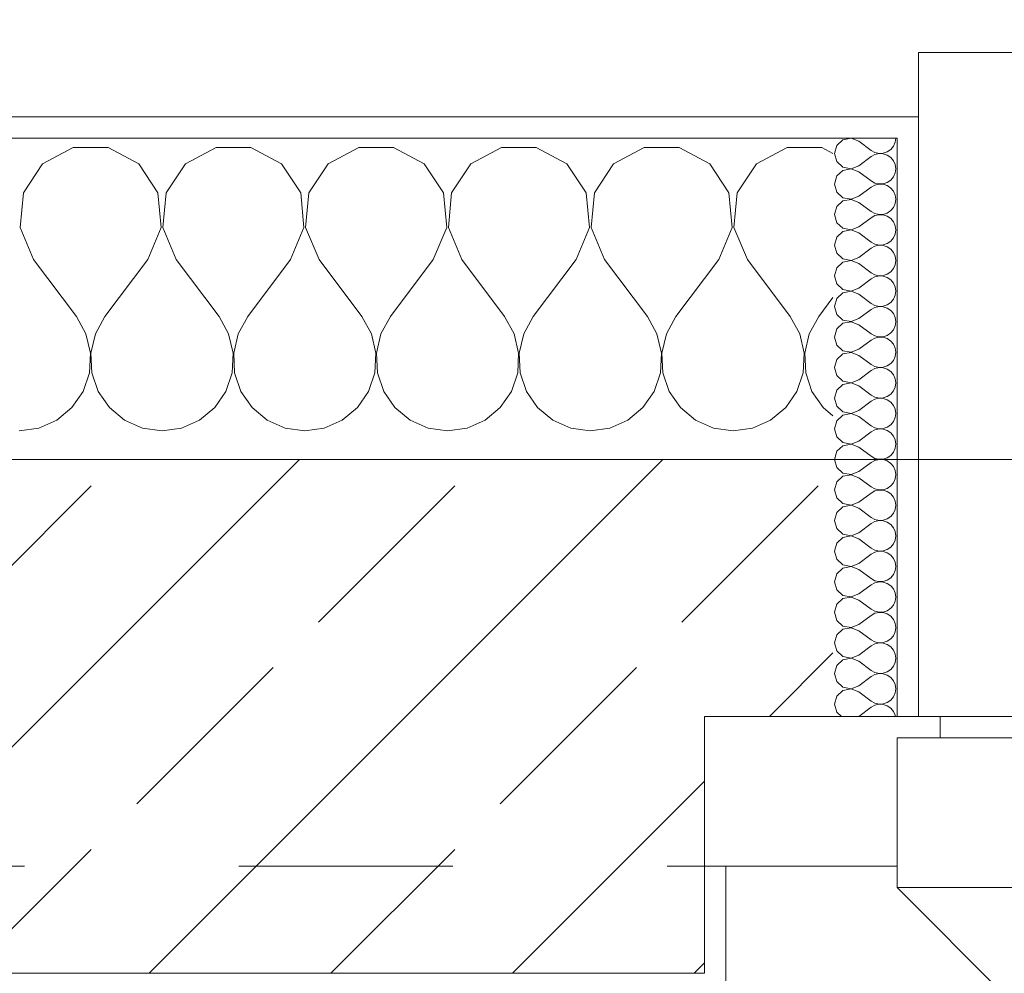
# Model space of a CAD drawing. Header units: metres. Extents: x -4 to 99, y -11 to 17.
# Tile 107 of 256: x 4.4 to 4.86, y 13.455 to 13.9. Entities that reach past the tile are written whole.
import ezdxf

# ---------------------------------------------------------------- set-up
doc = ezdxf.new("R2010")
doc.units = ezdxf.units.M
doc.header["$MEASUREMENT"] = 0
doc.linetypes.add('Strichlinie eng', pattern=[0.115, 0.075, -0.04])
doc.linetypes.add('Untersicht', pattern=[0.1, 0.075, -0.025])
for name, color, linetype in [('152 - Bemaßung_ Beschriftung.Ausbau', 7, 'Continuous'), ('603 - Struktur.Bodenplatte_ Decke Roh', 7, 'Continuous'), ('604 - Struktur.Wand Aussen', 7, 'Continuous'), ('Neubau_653 - Abdeckung.TB Verkofferung', 7, 'Continuous')]:
    doc.layers.add(name, color=color, linetype=linetype)
doc.styles.add('ERSTELLTER_STIL_2', font='txt')
doc.dimstyles.new('ERSTELLTER_STIL__2', dxfattribs={"dimtxt": 0.1, "dimasz": 0.0532, "dimexe": 0.18, "dimexo": 0.0625, "dimgap": 0, "dimtad": 1, "dimtih": 1, "dimtoh": 1, "dimzin": 0, "dimdsep": 46, "dimtxsty": 'ERSTELLTER_STIL_2', "dimblk": 'ARROWHEAD_2', "dimblk1": 'ARROWHEAD_2', "dimblk2": 'ARROWHEAD_2', "dimcen": 0.09, "dimse1": 1, "dimse2": 1, "dimclrd": 7, "dimclre": 7, "dimclrt": 7, "dimazin": 0, "dimtfac": 1, "dimtdec": 4, "dimtmove": 0, "dimatfit": 3, "dimfxl": 1, "dimtolj": 1, "dimtzin": 0, "dimarcsym": 0})
pattern_1 = [(0, (0, 0), (0, 0.08660254), [0, -0.05]), (0, (0.025, 0.0433), (0, 0.08660254), [0, -0.05])]

# ---------------------------------------------------------------- blocks, each defined once
blk = doc.blocks.new('*X29')
at = {"layer": '604 - Struktur.Wand Aussen', "color": 7, "linetype": 'Continuous', "lineweight": 5}
for p, q in [((4.42521, 13.84066), (4.4109, 13.83299)), ((4.44145, 13.84066), (4.42521, 13.84066)), ((4.45576, 13.83299), (4.44145, 13.84066)), ((4.49188, 13.84066), (4.47757, 13.83299)), ((4.50812, 13.84066), (4.49188, 13.84066)), ((4.52243, 13.83299), (4.50812, 13.84066)), ((4.55855, 13.84066), (4.54424, 13.83299)), ((4.57479, 13.84066), (4.55855, 13.84066)), ((4.5891, 13.83299), (4.57479, 13.84066)), ((4.62521, 13.84066), (4.6109, 13.83299)), ((4.64145, 13.84066), (4.62521, 13.84066)), ((4.65576, 13.83299), (4.64145, 13.84066)), ((4.69188, 13.84066), (4.67757, 13.83299)), ((4.70812, 13.84066), (4.69188, 13.84066)), ((4.72243, 13.83299), (4.70812, 13.84066)), ((4.75855, 13.84066), (4.74424, 13.83299)), ((4.77479, 13.84066), (4.75855, 13.84066)), ((4.78, 13.83787), (4.77479, 13.84066)), ((4.4109, 13.83299), (4.40192, 13.81947)), ((4.46475, 13.81947), (4.45576, 13.83299)), ((4.47757, 13.83299), (4.46858, 13.81947)), ((4.53142, 13.81947), (4.52243, 13.83299)), ((4.54424, 13.83299), (4.53525, 13.81947)), ((4.59808, 13.81947), (4.5891, 13.83299)), ((4.6109, 13.83299), (4.60192, 13.81947)), ((4.66475, 13.81947), (4.65576, 13.83299)), ((4.67757, 13.83299), (4.66858, 13.81947)), ((4.73142, 13.81947), (4.72243, 13.83299)), ((4.74424, 13.83299), (4.73525, 13.81947)), ((4.40192, 13.81947), (4.40038, 13.8033)), ((4.46629, 13.8033), (4.46475, 13.81947)), ((4.46858, 13.81947), (4.46705, 13.8033)), ((4.53295, 13.8033), (4.53142, 13.81947)), ((4.53525, 13.81947), (4.53371, 13.8033)), ((4.59962, 13.8033), (4.59808, 13.81947)), ((4.60192, 13.81947), (4.60038, 13.8033)), ((4.66629, 13.8033), (4.66475, 13.81947)), ((4.66858, 13.81947), (4.66705, 13.8033)), ((4.73295, 13.8033), (4.73142, 13.81947)), ((4.73525, 13.81947), (4.73371, 13.8033)), ((4.40038, 13.8033), (4.40667, 13.78833)), ((4.46, 13.78833), (4.46629, 13.8033)), ((4.46705, 13.8033), (4.47333, 13.78833)), ((4.52667, 13.78833), (4.53295, 13.8033)), ((4.53371, 13.8033), (4.54, 13.78833)), ((4.59333, 13.78833), (4.59962, 13.8033)), ((4.60038, 13.8033), (4.60667, 13.78833)), ((4.66, 13.78833), (4.66629, 13.8033)), ((4.66705, 13.8033), (4.67333, 13.78833)), ((4.72667, 13.78833), (4.73295, 13.8033)), ((4.73371, 13.8033), (4.74, 13.78833)), ((4.40667, 13.78833), (4.42667, 13.76167)), ((4.46, 13.78833), (4.44, 13.76167)), ((4.47333, 13.78833), (4.49333, 13.76167)), ((4.52667, 13.78833), (4.50667, 13.76167)), ((4.54, 13.78833), (4.56, 13.76167)), ((4.59333, 13.78833), (4.57333, 13.76167)), ((4.60667, 13.78833), (4.62667, 13.76167)), ((4.66, 13.78833), (4.64, 13.76167)), ((4.67333, 13.78833), (4.69333, 13.76167)), ((4.72667, 13.78833), (4.70667, 13.76167)), ((4.74, 13.78833), (4.76, 13.76167)), ((4.78, 13.77056), (4.77333, 13.76167)), ((4.43112, 13.75362), (4.42667, 13.76167)), ((4.44, 13.76167), (4.43555, 13.75362)), ((4.49778, 13.75362), (4.49333, 13.76167)), ((4.50667, 13.76167), (4.50222, 13.75362)), ((4.56445, 13.75362), (4.56, 13.76167)), ((4.57333, 13.76167), (4.56888, 13.75362)), ((4.63112, 13.75362), (4.62667, 13.76167)), ((4.64, 13.76167), (4.63555, 13.75362)), ((4.69778, 13.75362), (4.69333, 13.76167)), ((4.70667, 13.76167), (4.70222, 13.75362)), ((4.76445, 13.75362), (4.76, 13.76167)), ((4.77333, 13.76167), (4.76888, 13.75362)), ((4.4332, 13.74466), (4.43112, 13.75362)), ((4.43555, 13.75362), (4.43347, 13.74466)), ((4.49987, 13.74466), (4.49778, 13.75362)), ((4.50222, 13.75362), (4.50013, 13.74466)), ((4.56653, 13.74466), (4.56445, 13.75362)), ((4.56888, 13.75362), (4.5668, 13.74466)), ((4.6332, 13.74466), (4.63112, 13.75362)), ((4.63555, 13.75362), (4.63347, 13.74466)), ((4.69987, 13.74466), (4.69778, 13.75362)), ((4.70222, 13.75362), (4.70013, 13.74466)), ((4.76653, 13.74466), (4.76445, 13.75362)), ((4.76888, 13.75362), (4.7668, 13.74466)), ((4.43275, 13.73547), (4.4332, 13.74466)), ((4.43347, 13.74466), (4.43391, 13.73547)), ((4.49942, 13.73547), (4.49987, 13.74466)), ((4.50013, 13.74466), (4.50058, 13.73547)), ((4.56609, 13.73547), (4.56653, 13.74466)), ((4.5668, 13.74466), (4.56725, 13.73547)), ((4.63275, 13.73547), (4.6332, 13.74466)), ((4.63347, 13.74466), (4.63391, 13.73547)), ((4.69942, 13.73547), (4.69987, 13.74466)), ((4.70013, 13.74466), (4.70058, 13.73547)), ((4.76609, 13.73547), (4.76653, 13.74466)), ((4.7668, 13.74466), (4.76725, 13.73547)), ((4.42981, 13.72676), (4.43275, 13.73547)), ((4.43391, 13.73547), (4.43685, 13.72676)), ((4.49648, 13.72676), (4.49942, 13.73547)), ((4.50058, 13.73547), (4.50352, 13.72676)), ((4.56315, 13.72676), (4.56609, 13.73547)), ((4.56725, 13.73547), (4.57019, 13.72676)), ((4.62981, 13.72676), (4.63275, 13.73547)), ((4.63391, 13.73547), (4.63685, 13.72676)), ((4.69648, 13.72676), (4.69942, 13.73547)), ((4.70058, 13.73547), (4.70352, 13.72676)), ((4.76315, 13.72676), (4.76609, 13.73547)), ((4.76725, 13.73547), (4.77019, 13.72676)), ((4.42461, 13.71918), (4.42981, 13.72676)), ((4.43685, 13.72676), (4.44206, 13.71918)), ((4.49127, 13.71918), (4.49648, 13.72676)), ((4.50352, 13.72676), (4.50873, 13.71918)), ((4.55794, 13.71918), (4.56315, 13.72676)), ((4.57019, 13.72676), (4.57539, 13.71918)), ((4.62461, 13.71918), (4.62981, 13.72676)), ((4.63685, 13.72676), (4.64206, 13.71918)), ((4.69127, 13.71918), (4.69648, 13.72676)), ((4.70352, 13.72676), (4.70873, 13.71918)), ((4.75794, 13.71918), (4.76315, 13.72676)), ((4.77019, 13.72676), (4.77539, 13.71918)), ((4.41752, 13.71331), (4.42461, 13.71918)), ((4.44206, 13.71918), (4.44914, 13.71331)), ((4.48419, 13.71331), (4.49127, 13.71918)), ((4.50873, 13.71918), (4.51581, 13.71331)), ((4.55086, 13.71331), (4.55794, 13.71918)), ((4.57539, 13.71918), (4.58248, 13.71331)), ((4.61752, 13.71331), (4.62461, 13.71918)), ((4.64206, 13.71918), (4.64914, 13.71331)), ((4.68419, 13.71331), (4.69127, 13.71918)), ((4.70873, 13.71918), (4.71581, 13.71331)), ((4.75086, 13.71331), (4.75794, 13.71918)), ((4.77539, 13.71918), (4.78, 13.71536)), ((4.40911, 13.7096), (4.41752, 13.71331)), ((4.44914, 13.71331), (4.45756, 13.7096)), ((4.47578, 13.7096), (4.48419, 13.71331)), ((4.51581, 13.71331), (4.52422, 13.7096)), ((4.54244, 13.7096), (4.55086, 13.71331)), ((4.58248, 13.71331), (4.59089, 13.7096)), ((4.60911, 13.7096), (4.61752, 13.71331)), ((4.64914, 13.71331), (4.65756, 13.7096)), ((4.67578, 13.7096), (4.68419, 13.71331)), ((4.71581, 13.71331), (4.72422, 13.7096)), ((4.74244, 13.7096), (4.75086, 13.71331)), ((4.4, 13.70833), (4.40911, 13.7096)), ((4.45756, 13.7096), (4.46667, 13.70833)), ((4.46667, 13.70833), (4.47578, 13.7096)), ((4.52422, 13.7096), (4.53333, 13.70833)), ((4.53333, 13.70833), (4.54244, 13.7096)), ((4.59089, 13.7096), (4.6, 13.70833)), ((4.6, 13.70833), (4.60911, 13.7096)), ((4.65756, 13.7096), (4.66667, 13.70833)), ((4.66667, 13.70833), (4.67578, 13.7096)), ((4.72422, 13.7096), (4.73333, 13.70833)), ((4.73333, 13.70833), (4.74244, 13.7096))]:
    blk.add_line(p, q, dxfattribs=at)
blk = doc.blocks.new('*X50')
at = {"layer": '604 - Struktur.Wand Aussen', "color": 7, "linetype": 'Continuous', "lineweight": 5}
for p, q in [((4.7885, 13.84497), (4.78466, 13.84425)), ((4.79214, 13.84357), (4.7885, 13.84497)), ((4.80901, 13.84305), (4.80929, 13.845)), ((4.78178, 13.84161), (4.78071, 13.83786)), ((4.78466, 13.84425), (4.78178, 13.84161)), ((4.79214, 13.84357), (4.79786, 13.83929)), ((4.80696, 13.83973), (4.80822, 13.84124)), ((4.80822, 13.84124), (4.80901, 13.84305)), ((4.78071, 13.83786), (4.78178, 13.8341)), ((4.79214, 13.83214), (4.79786, 13.83643)), ((4.79786, 13.83929), (4.79958, 13.83833)), ((4.79958, 13.83738), (4.79786, 13.83643)), ((4.79958, 13.83833), (4.8015, 13.83789)), ((4.8015, 13.83783), (4.79958, 13.83738)), ((4.8015, 13.83789), (4.80347, 13.83798)), ((4.80347, 13.83773), (4.8015, 13.83783)), ((4.80347, 13.83798), (4.80534, 13.83861)), ((4.80534, 13.8371), (4.80347, 13.83773)), ((4.80534, 13.83861), (4.80696, 13.83973)), ((4.80696, 13.83599), (4.80534, 13.8371)), ((4.80822, 13.83447), (4.80696, 13.83599)), ((4.78178, 13.8341), (4.78466, 13.83147)), ((4.78466, 13.83147), (4.7885, 13.83074)), ((4.7885, 13.83074), (4.79214, 13.83214)), ((4.80901, 13.83267), (4.80822, 13.83447)), ((4.80929, 13.83071), (4.80901, 13.83267)), ((4.78178, 13.82733), (4.78071, 13.82357)), ((4.78466, 13.82996), (4.78178, 13.82733)), ((4.7885, 13.83069), (4.78466, 13.82996)), ((4.79214, 13.82929), (4.7885, 13.83069)), ((4.79214, 13.82929), (4.79786, 13.825)), ((4.80696, 13.82544), (4.80822, 13.82696)), ((4.80822, 13.82696), (4.80901, 13.82876)), ((4.80901, 13.82876), (4.80929, 13.83071)), ((4.78071, 13.82357), (4.78178, 13.81982)), ((4.79214, 13.81786), (4.79786, 13.82214)), ((4.79786, 13.825), (4.79958, 13.82405)), ((4.79958, 13.8231), (4.79786, 13.82214)), ((4.79958, 13.82405), (4.8015, 13.8236)), ((4.8015, 13.82354), (4.79958, 13.8231)), ((4.8015, 13.8236), (4.80347, 13.8237)), ((4.80347, 13.82345), (4.8015, 13.82354)), ((4.80347, 13.8237), (4.80534, 13.82433)), ((4.80534, 13.82282), (4.80347, 13.82345)), ((4.80534, 13.82433), (4.80696, 13.82544)), ((4.80696, 13.8217), (4.80534, 13.82282)), ((4.78178, 13.81982), (4.78466, 13.81718)), ((4.7885, 13.81646), (4.79214, 13.81786)), ((4.80822, 13.82018), (4.80696, 13.8217)), ((4.80901, 13.81838), (4.80822, 13.82018)), ((4.80929, 13.81643), (4.80901, 13.81838)), ((4.78178, 13.81304), (4.78071, 13.80929)), ((4.78466, 13.81567), (4.78178, 13.81304)), ((4.78466, 13.81718), (4.7885, 13.81646)), ((4.7885, 13.8164), (4.78466, 13.81567)), ((4.79214, 13.815), (4.7885, 13.8164)), ((4.79214, 13.815), (4.79786, 13.81071)), ((4.80696, 13.81116), (4.80822, 13.81267)), ((4.80822, 13.81267), (4.80901, 13.81448)), ((4.80901, 13.81448), (4.80929, 13.81643)), ((4.78071, 13.80929), (4.78178, 13.80553)), ((4.79786, 13.81071), (4.79958, 13.80976)), ((4.79958, 13.80881), (4.79786, 13.80786)), ((4.79958, 13.80976), (4.8015, 13.80931)), ((4.8015, 13.80926), (4.79958, 13.80881)), ((4.8015, 13.80931), (4.80347, 13.80941)), ((4.80347, 13.80916), (4.8015, 13.80926)), ((4.80347, 13.80941), (4.80534, 13.81004)), ((4.80534, 13.80853), (4.80347, 13.80916)), ((4.80534, 13.81004), (4.80696, 13.81116)), ((4.80696, 13.80742), (4.80534, 13.80853)), ((4.78178, 13.80553), (4.78466, 13.8029)), ((4.7885, 13.80217), (4.79214, 13.80357)), ((4.79214, 13.80357), (4.79786, 13.80786)), ((4.80822, 13.8059), (4.80696, 13.80742)), ((4.80901, 13.80409), (4.80822, 13.8059)), ((4.80929, 13.80214), (4.80901, 13.80409)), ((4.78466, 13.80139), (4.78178, 13.79876)), ((4.78466, 13.8029), (4.7885, 13.80217)), ((4.7885, 13.80211), (4.78466, 13.80139)), ((4.79214, 13.80071), (4.7885, 13.80211)), ((4.79214, 13.80071), (4.79786, 13.79643)), ((4.80822, 13.79839), (4.80901, 13.80019)), ((4.80901, 13.80019), (4.80929, 13.80214)), ((4.78178, 13.79876), (4.78071, 13.795)), ((4.78071, 13.795), (4.78178, 13.79124)), ((4.79786, 13.79643), (4.79958, 13.79547)), ((4.79958, 13.79453), (4.79786, 13.79357)), ((4.79958, 13.79547), (4.8015, 13.79503)), ((4.8015, 13.79497), (4.79958, 13.79453)), ((4.8015, 13.79503), (4.80347, 13.79512)), ((4.80347, 13.79488), (4.8015, 13.79497)), ((4.80347, 13.79512), (4.80534, 13.79575)), ((4.80534, 13.79425), (4.80347, 13.79488)), ((4.80534, 13.79575), (4.80696, 13.79687)), ((4.80696, 13.79687), (4.80822, 13.79839)), ((4.78178, 13.79124), (4.78466, 13.78861)), ((4.79214, 13.78929), (4.79786, 13.79357)), ((4.80696, 13.79313), (4.80534, 13.79425)), ((4.80822, 13.79161), (4.80696, 13.79313)), ((4.80901, 13.78981), (4.80822, 13.79161)), ((4.80929, 13.78786), (4.80901, 13.78981)), ((4.78466, 13.7871), (4.78178, 13.78447)), ((4.78466, 13.78861), (4.7885, 13.78789)), ((4.7885, 13.78783), (4.78466, 13.7871)), ((4.7885, 13.78789), (4.79214, 13.78929)), ((4.79214, 13.78643), (4.7885, 13.78783)), ((4.79214, 13.78643), (4.79786, 13.78214)), ((4.80822, 13.7841), (4.80901, 13.78591)), ((4.80901, 13.78591), (4.80929, 13.78786)), ((4.78178, 13.78447), (4.78071, 13.78071)), ((4.78071, 13.78071), (4.78178, 13.77696)), ((4.79786, 13.78214), (4.79958, 13.78119)), ((4.79958, 13.78119), (4.8015, 13.78074)), ((4.8015, 13.78069), (4.79958, 13.78024)), ((4.8015, 13.78074), (4.80347, 13.78084)), ((4.80347, 13.78059), (4.8015, 13.78069)), ((4.80347, 13.78084), (4.80534, 13.78147)), ((4.80534, 13.77996), (4.80347, 13.78059)), ((4.80534, 13.78147), (4.80696, 13.78258)), ((4.80696, 13.78258), (4.80822, 13.7841)), ((4.78178, 13.77696), (4.78466, 13.77433)), ((4.79214, 13.775), (4.79786, 13.77929)), ((4.79958, 13.78024), (4.79786, 13.77929)), ((4.80696, 13.77884), (4.80534, 13.77996)), ((4.80822, 13.77733), (4.80696, 13.77884)), ((4.80901, 13.77552), (4.80822, 13.77733)), ((4.78466, 13.77282), (4.78178, 13.77018)), ((4.78466, 13.77433), (4.7885, 13.7736)), ((4.7885, 13.77354), (4.78466, 13.77282)), ((4.7885, 13.7736), (4.79214, 13.775)), ((4.79214, 13.77214), (4.7885, 13.77354)), ((4.79214, 13.77214), (4.79786, 13.76786)), ((4.80822, 13.76982), (4.80901, 13.77162)), ((4.80929, 13.77357), (4.80901, 13.77552)), ((4.80901, 13.77162), (4.80929, 13.77357)), ((4.78178, 13.77018), (4.78071, 13.76643)), ((4.79786, 13.76786), (4.79958, 13.7669)), ((4.79958, 13.7669), (4.8015, 13.76646)), ((4.80347, 13.76655), (4.80534, 13.76718)), ((4.80534, 13.76718), (4.80696, 13.7683)), ((4.80696, 13.7683), (4.80822, 13.76982)), ((4.78071, 13.76643), (4.78178, 13.76267)), ((4.78178, 13.76267), (4.78466, 13.76004)), ((4.79214, 13.76071), (4.79786, 13.765)), ((4.79958, 13.76595), (4.79786, 13.765)), ((4.8015, 13.7664), (4.79958, 13.76595)), ((4.8015, 13.76646), (4.80347, 13.76655)), ((4.80347, 13.7663), (4.8015, 13.7664)), ((4.80534, 13.76567), (4.80347, 13.7663)), ((4.80696, 13.76456), (4.80534, 13.76567)), ((4.80822, 13.76304), (4.80696, 13.76456)), ((4.80901, 13.76124), (4.80822, 13.76304)), ((4.78466, 13.75853), (4.78178, 13.7559)), ((4.78466, 13.76004), (4.7885, 13.75931)), ((4.7885, 13.75926), (4.78466, 13.75853)), ((4.7885, 13.75931), (4.79214, 13.76071)), ((4.79214, 13.75786), (4.7885, 13.75926)), ((4.79214, 13.75786), (4.79786, 13.75357)), ((4.80929, 13.75929), (4.80901, 13.76124)), ((4.80901, 13.75733), (4.80929, 13.75929)), ((4.78178, 13.7559), (4.78071, 13.75214)), ((4.79786, 13.75357), (4.79958, 13.75262)), ((4.80347, 13.75227), (4.80534, 13.7529)), ((4.80534, 13.7529), (4.80696, 13.75401)), ((4.80696, 13.75401), (4.80822, 13.75553)), ((4.80822, 13.75553), (4.80901, 13.75733)), ((4.78071, 13.75214), (4.78178, 13.74839)), ((4.78178, 13.74839), (4.78466, 13.74575)), ((4.79214, 13.74643), (4.79786, 13.75071)), ((4.79958, 13.75167), (4.79786, 13.75071)), ((4.79958, 13.75262), (4.8015, 13.75217)), ((4.8015, 13.75211), (4.79958, 13.75167)), ((4.8015, 13.75217), (4.80347, 13.75227)), ((4.80347, 13.75202), (4.8015, 13.75211)), ((4.80534, 13.75139), (4.80347, 13.75202)), ((4.80696, 13.75027), (4.80534, 13.75139)), ((4.80822, 13.74876), (4.80696, 13.75027)), ((4.80901, 13.74695), (4.80822, 13.74876)), ((4.78466, 13.74425), (4.78178, 13.74161)), ((4.78466, 13.74575), (4.7885, 13.74503)), ((4.7885, 13.74497), (4.78466, 13.74425)), ((4.7885, 13.74503), (4.79214, 13.74643)), ((4.79214, 13.74357), (4.7885, 13.74497)), ((4.80929, 13.745), (4.80901, 13.74695)), ((4.80901, 13.74305), (4.80929, 13.745)), ((4.78178, 13.74161), (4.78071, 13.73786)), ((4.79214, 13.74357), (4.79786, 13.73929)), ((4.79786, 13.73929), (4.79958, 13.73833)), ((4.80534, 13.73861), (4.80696, 13.73973)), ((4.80696, 13.73973), (4.80822, 13.74124)), ((4.80822, 13.74124), (4.80901, 13.74305)), ((4.78071, 13.73786), (4.78178, 13.7341)), ((4.79214, 13.73214), (4.79786, 13.73643)), ((4.79958, 13.73738), (4.79786, 13.73643)), ((4.79958, 13.73833), (4.8015, 13.73789)), ((4.8015, 13.73783), (4.79958, 13.73738)), ((4.8015, 13.73789), (4.80347, 13.73798)), ((4.80347, 13.73773), (4.8015, 13.73783)), ((4.80347, 13.73798), (4.80534, 13.73861)), ((4.80534, 13.7371), (4.80347, 13.73773)), ((4.80696, 13.73599), (4.80534, 13.7371)), ((4.80822, 13.73447), (4.80696, 13.73599)), ((4.78178, 13.7341), (4.78466, 13.73147)), ((4.78466, 13.72996), (4.78178, 13.72733)), ((4.78466, 13.73147), (4.7885, 13.73074)), ((4.7885, 13.73069), (4.78466, 13.72996)), ((4.7885, 13.73074), (4.79214, 13.73214)), ((4.79214, 13.72929), (4.7885, 13.73069)), ((4.80901, 13.73267), (4.80822, 13.73447)), ((4.80929, 13.73071), (4.80901, 13.73267)), ((4.80901, 13.72876), (4.80929, 13.73071)), ((4.78178, 13.72733), (4.78071, 13.72357)), ((4.79214, 13.72929), (4.79786, 13.725)), ((4.80534, 13.72433), (4.80696, 13.72544)), ((4.80696, 13.72544), (4.80822, 13.72696)), ((4.80822, 13.72696), (4.80901, 13.72876)), ((4.78071, 13.72357), (4.78178, 13.71982)), ((4.79214, 13.71786), (4.79786, 13.72214)), ((4.79786, 13.725), (4.79958, 13.72405)), ((4.79958, 13.7231), (4.79786, 13.72214)), ((4.79958, 13.72405), (4.8015, 13.7236)), ((4.8015, 13.72354), (4.79958, 13.7231)), ((4.8015, 13.7236), (4.80347, 13.7237)), ((4.80347, 13.72345), (4.8015, 13.72354)), ((4.80347, 13.7237), (4.80534, 13.72433)), ((4.80534, 13.72282), (4.80347, 13.72345)), ((4.80696, 13.7217), (4.80534, 13.72282)), ((4.80822, 13.72018), (4.80696, 13.7217)), ((4.78178, 13.71982), (4.78466, 13.71718)), ((4.78466, 13.71718), (4.7885, 13.71646)), ((4.7885, 13.7164), (4.78466, 13.71567)), ((4.7885, 13.71646), (4.79214, 13.71786)), ((4.79214, 13.715), (4.7885, 13.7164)), ((4.80901, 13.71838), (4.80822, 13.72018)), ((4.80929, 13.71643), (4.80901, 13.71838)), ((4.80901, 13.71448), (4.80929, 13.71643)), ((4.78178, 13.71304), (4.78071, 13.70929)), ((4.78466, 13.71567), (4.78178, 13.71304)), ((4.79214, 13.715), (4.79786, 13.71071)), ((4.80696, 13.71116), (4.80822, 13.71267)), ((4.80822, 13.71267), (4.80901, 13.71448)), ((4.78071, 13.70929), (4.78178, 13.70553)), ((4.79214, 13.70357), (4.79786, 13.70786)), ((4.79786, 13.71071), (4.79958, 13.70976)), ((4.79958, 13.70881), (4.79786, 13.70786)), ((4.79958, 13.70976), (4.8015, 13.70931)), ((4.8015, 13.70926), (4.79958, 13.70881)), ((4.8015, 13.70931), (4.80347, 13.70941)), ((4.80347, 13.70916), (4.8015, 13.70926)), ((4.80347, 13.70941), (4.80534, 13.71004)), ((4.80534, 13.70853), (4.80347, 13.70916)), ((4.80534, 13.71004), (4.80696, 13.71116)), ((4.80696, 13.70742), (4.80534, 13.70853)), ((4.80822, 13.7059), (4.80696, 13.70742)), ((4.78178, 13.70553), (4.78466, 13.7029)), ((4.78466, 13.7029), (4.7885, 13.70217)), ((4.7885, 13.70217), (4.79214, 13.70357)), ((4.80901, 13.70409), (4.80822, 13.7059)), ((4.80929, 13.70214), (4.80901, 13.70409)), ((4.78178, 13.69876), (4.78071, 13.695)), ((4.78466, 13.70139), (4.78178, 13.69876)), ((4.7885, 13.70211), (4.78466, 13.70139)), ((4.79214, 13.70071), (4.7885, 13.70211)), ((4.79214, 13.70071), (4.79786, 13.69643)), ((4.80696, 13.69687), (4.80822, 13.69839)), ((4.80822, 13.69839), (4.80901, 13.70019)), ((4.80901, 13.70019), (4.80929, 13.70214)), ((4.78071, 13.695), (4.78178, 13.69124)), ((4.79214, 13.68929), (4.79786, 13.69357)), ((4.79786, 13.69643), (4.79958, 13.69547)), ((4.79958, 13.69453), (4.79786, 13.69357)), ((4.79958, 13.69547), (4.8015, 13.69503)), ((4.8015, 13.69497), (4.79958, 13.69453)), ((4.8015, 13.69503), (4.80347, 13.69512)), ((4.80347, 13.69488), (4.8015, 13.69497)), ((4.80347, 13.69512), (4.80534, 13.69575)), ((4.80534, 13.69425), (4.80347, 13.69488)), ((4.80534, 13.69575), (4.80696, 13.69687)), ((4.80696, 13.69313), (4.80534, 13.69425)), ((4.80822, 13.69161), (4.80696, 13.69313)), ((4.78178, 13.69124), (4.78466, 13.68861)), ((4.78466, 13.68861), (4.7885, 13.68789)), ((4.7885, 13.68789), (4.79214, 13.68929)), ((4.80901, 13.68981), (4.80822, 13.69161)), ((4.80929, 13.68786), (4.80901, 13.68981)), ((4.78178, 13.68447), (4.78071, 13.68071)), ((4.78466, 13.6871), (4.78178, 13.68447)), ((4.7885, 13.68783), (4.78466, 13.6871)), ((4.79214, 13.68643), (4.7885, 13.68783)), ((4.79214, 13.68643), (4.79786, 13.68214)), ((4.80696, 13.68258), (4.80822, 13.6841)), ((4.80822, 13.6841), (4.80901, 13.68591)), ((4.80901, 13.68591), (4.80929, 13.68786)), ((4.78071, 13.68071), (4.78178, 13.67696)), ((4.79786, 13.68214), (4.79958, 13.68119)), ((4.79958, 13.68024), (4.79786, 13.67929)), ((4.79958, 13.68119), (4.8015, 13.68074)), ((4.8015, 13.68069), (4.79958, 13.68024)), ((4.8015, 13.68074), (4.80347, 13.68084)), ((4.80347, 13.68059), (4.8015, 13.68069)), ((4.80347, 13.68084), (4.80534, 13.68147)), ((4.80534, 13.67996), (4.80347, 13.68059)), ((4.80534, 13.68147), (4.80696, 13.68258)), ((4.80696, 13.67884), (4.80534, 13.67996)), ((4.78178, 13.67696), (4.78466, 13.67433)), ((4.7885, 13.6736), (4.79214, 13.675)), ((4.79214, 13.675), (4.79786, 13.67929)), ((4.80822, 13.67733), (4.80696, 13.67884)), ((4.80901, 13.67552), (4.80822, 13.67733)), ((4.80929, 13.67357), (4.80901, 13.67552)), ((4.78178, 13.67018), (4.78071, 13.66643)), ((4.78466, 13.67282), (4.78178, 13.67018)), ((4.78466, 13.67433), (4.7885, 13.6736)), ((4.7885, 13.67354), (4.78466, 13.67282)), ((4.79214, 13.67214), (4.7885, 13.67354)), ((4.79214, 13.67214), (4.79786, 13.66786)), ((4.80822, 13.66982), (4.80901, 13.67162)), ((4.80901, 13.67162), (4.80929, 13.67357)), ((4.78071, 13.66643), (4.78178, 13.66267)), ((4.79786, 13.66786), (4.79958, 13.6669)), ((4.79958, 13.66595), (4.79786, 13.665)), ((4.79958, 13.6669), (4.8015, 13.66646)), ((4.8015, 13.6664), (4.79958, 13.66595)), ((4.8015, 13.66646), (4.80347, 13.66655)), ((4.80347, 13.6663), (4.8015, 13.6664)), ((4.80347, 13.66655), (4.80534, 13.66718)), ((4.80534, 13.66567), (4.80347, 13.6663)), ((4.80534, 13.66718), (4.80696, 13.6683)), ((4.80696, 13.66456), (4.80534, 13.66567)), ((4.80696, 13.6683), (4.80822, 13.66982)), ((4.78178, 13.66267), (4.78466, 13.66004)), ((4.79214, 13.66071), (4.79786, 13.665)), ((4.80822, 13.66304), (4.80696, 13.66456)), ((4.80901, 13.66124), (4.80822, 13.66304)), ((4.80929, 13.65929), (4.80901, 13.66124)), ((4.78466, 13.65853), (4.78178, 13.6559)), ((4.78466, 13.66004), (4.7885, 13.65931)), ((4.7885, 13.65926), (4.78466, 13.65853)), ((4.7885, 13.65931), (4.79214, 13.66071)), ((4.79214, 13.65786), (4.7885, 13.65926)), ((4.79214, 13.65786), (4.79786, 13.65357)), ((4.80822, 13.65553), (4.80901, 13.65733)), ((4.80901, 13.65733), (4.80929, 13.65929)), ((4.78178, 13.6559), (4.78071, 13.65214)), ((4.78071, 13.65214), (4.78178, 13.64839)), ((4.79786, 13.65357), (4.79958, 13.65262)), ((4.79958, 13.65262), (4.8015, 13.65217)), ((4.8015, 13.65211), (4.79958, 13.65167)), ((4.8015, 13.65217), (4.80347, 13.65227)), ((4.80347, 13.65202), (4.8015, 13.65211)), ((4.80347, 13.65227), (4.80534, 13.6529)), ((4.80534, 13.65139), (4.80347, 13.65202)), ((4.80534, 13.6529), (4.80696, 13.65401)), ((4.80696, 13.65401), (4.80822, 13.65553)), ((4.78178, 13.64839), (4.78466, 13.64575)), ((4.79214, 13.64643), (4.79786, 13.65071)), ((4.79958, 13.65167), (4.79786, 13.65071)), ((4.80696, 13.65027), (4.80534, 13.65139)), ((4.80822, 13.64876), (4.80696, 13.65027)), ((4.80901, 13.64695), (4.80822, 13.64876)), ((4.78466, 13.64425), (4.78178, 13.64161)), ((4.78466, 13.64575), (4.7885, 13.64503)), ((4.7885, 13.64497), (4.78466, 13.64425)), ((4.7885, 13.64503), (4.79214, 13.64643)), ((4.79214, 13.64357), (4.7885, 13.64497)), ((4.79214, 13.64357), (4.79786, 13.63929)), ((4.80822, 13.64124), (4.80901, 13.64305)), ((4.80929, 13.645), (4.80901, 13.64695)), ((4.80901, 13.64305), (4.80929, 13.645)), ((4.78178, 13.64161), (4.78071, 13.63786)), ((4.79786, 13.63929), (4.79958, 13.63833)), ((4.79958, 13.63833), (4.8015, 13.63789)), ((4.8015, 13.63789), (4.80347, 13.63798)), ((4.80347, 13.63798), (4.80534, 13.63861)), ((4.80534, 13.63861), (4.80696, 13.63973)), ((4.80696, 13.63973), (4.80822, 13.64124)), ((4.78071, 13.63786), (4.78178, 13.6341)), ((4.78178, 13.6341), (4.78466, 13.63147)), ((4.79214, 13.63214), (4.79786, 13.63643)), ((4.79958, 13.63738), (4.79786, 13.63643)), ((4.8015, 13.63783), (4.79958, 13.63738)), ((4.80347, 13.63773), (4.8015, 13.63783)), ((4.80534, 13.6371), (4.80347, 13.63773)), ((4.80696, 13.63599), (4.80534, 13.6371)), ((4.80822, 13.63447), (4.80696, 13.63599)), ((4.80901, 13.63267), (4.80822, 13.63447)), ((4.78466, 13.62996), (4.78178, 13.62733)), ((4.78466, 13.63147), (4.7885, 13.63074)), ((4.7885, 13.63069), (4.78466, 13.62996)), ((4.7885, 13.63074), (4.79214, 13.63214)), ((4.79214, 13.62929), (4.7885, 13.63069)), ((4.79214, 13.62929), (4.79786, 13.625)), ((4.80822, 13.62696), (4.80901, 13.62876)), ((4.80929, 13.63071), (4.80901, 13.63267)), ((4.80901, 13.62876), (4.80929, 13.63071)), ((4.78178, 13.62733), (4.78071, 13.62357)), ((4.79786, 13.625), (4.79958, 13.62405)), ((4.80347, 13.6237), (4.80534, 13.62433)), ((4.80534, 13.62433), (4.80696, 13.62544)), ((4.80696, 13.62544), (4.80822, 13.62696)), ((4.78071, 13.62357), (4.78178, 13.61982)), ((4.78178, 13.61982), (4.78466, 13.61718)), ((4.79214, 13.61786), (4.79786, 13.62214)), ((4.79958, 13.6231), (4.79786, 13.62214)), ((4.79958, 13.62405), (4.8015, 13.6236)), ((4.8015, 13.62354), (4.79958, 13.6231)), ((4.8015, 13.6236), (4.80347, 13.6237)), ((4.80347, 13.62345), (4.8015, 13.62354)), ((4.80534, 13.62282), (4.80347, 13.62345)), ((4.80696, 13.6217), (4.80534, 13.62282)), ((4.80822, 13.62018), (4.80696, 13.6217)), ((4.80901, 13.61838), (4.80822, 13.62018)), ((4.78466, 13.61567), (4.78178, 13.61304)), ((4.78466, 13.61718), (4.7885, 13.61646)), ((4.7885, 13.6164), (4.78466, 13.61567)), ((4.7885, 13.61646), (4.79214, 13.61786)), ((4.79214, 13.615), (4.7885, 13.6164)), ((4.79214, 13.615), (4.79786, 13.61071)), ((4.80929, 13.61643), (4.80901, 13.61838)), ((4.80901, 13.61448), (4.80929, 13.61643)), ((4.78178, 13.61304), (4.78071, 13.60929)), ((4.79786, 13.61071), (4.79958, 13.60976)), ((4.80534, 13.61004), (4.80696, 13.61116)), ((4.80696, 13.61116), (4.80822, 13.61267)), ((4.80822, 13.61267), (4.80901, 13.61448)), ((4.78071, 13.60929), (4.78178, 13.60553)), ((4.79214, 13.60357), (4.79786, 13.60786)), ((4.79958, 13.60881), (4.79786, 13.60786)), ((4.79958, 13.60976), (4.8015, 13.60931)), ((4.8015, 13.60926), (4.79958, 13.60881)), ((4.8015, 13.60931), (4.80347, 13.60941)), ((4.80347, 13.60916), (4.8015, 13.60926)), ((4.80347, 13.60941), (4.80534, 13.61004)), ((4.80534, 13.60853), (4.80347, 13.60916)), ((4.80696, 13.60742), (4.80534, 13.60853)), ((4.80822, 13.6059), (4.80696, 13.60742)), ((4.80901, 13.60409), (4.80822, 13.6059)), ((4.78178, 13.60553), (4.78466, 13.6029)), ((4.78466, 13.60139), (4.78178, 13.59876)), ((4.78466, 13.6029), (4.7885, 13.60217)), ((4.7885, 13.60211), (4.78466, 13.60139)), ((4.7885, 13.60217), (4.79214, 13.60357)), ((4.79214, 13.60071), (4.7885, 13.60211)), ((4.80929, 13.60214), (4.80901, 13.60409)), ((4.80901, 13.60019), (4.80929, 13.60214)), ((4.78178, 13.59876), (4.78071, 13.595)), ((4.79214, 13.60071), (4.79786, 13.59643)), ((4.80534, 13.59575), (4.80696, 13.59687)), ((4.80696, 13.59687), (4.80822, 13.59839)), ((4.80822, 13.59839), (4.80901, 13.60019)), ((4.78071, 13.595), (4.78178, 13.59124)), ((4.79214, 13.58929), (4.79786, 13.59357)), ((4.79786, 13.59643), (4.79958, 13.59547)), ((4.79958, 13.59453), (4.79786, 13.59357)), ((4.79958, 13.59547), (4.8015, 13.59503)), ((4.8015, 13.59497), (4.79958, 13.59453)), ((4.8015, 13.59503), (4.80347, 13.59512)), ((4.80347, 13.59488), (4.8015, 13.59497)), ((4.80347, 13.59512), (4.80534, 13.59575)), ((4.80534, 13.59425), (4.80347, 13.59488)), ((4.80696, 13.59313), (4.80534, 13.59425)), ((4.80822, 13.59161), (4.80696, 13.59313)), ((4.78178, 13.59124), (4.78466, 13.58861)), ((4.78466, 13.58861), (4.7885, 13.58789)), ((4.7885, 13.58783), (4.78466, 13.5871)), ((4.7885, 13.58789), (4.79214, 13.58929)), ((4.79214, 13.58643), (4.7885, 13.58783)), ((4.80901, 13.58981), (4.80822, 13.59161)), ((4.80929, 13.58786), (4.80901, 13.58981)), ((4.80901, 13.58591), (4.80929, 13.58786)), ((4.78178, 13.58447), (4.78071, 13.58071)), ((4.78466, 13.5871), (4.78178, 13.58447)), ((4.79214, 13.58643), (4.79786, 13.58214)), ((4.80696, 13.58258), (4.80822, 13.5841)), ((4.80822, 13.5841), (4.80901, 13.58591)), ((4.78071, 13.58071), (4.78178, 13.57696)), ((4.79214, 13.575), (4.79786, 13.57929)), ((4.79786, 13.58214), (4.79958, 13.58119)), ((4.79958, 13.58024), (4.79786, 13.57929)), ((4.79958, 13.58119), (4.8015, 13.58074)), ((4.8015, 13.58069), (4.79958, 13.58024)), ((4.8015, 13.58074), (4.80347, 13.58084)), ((4.80347, 13.58059), (4.8015, 13.58069)), ((4.80347, 13.58084), (4.80534, 13.58147)), ((4.80534, 13.57996), (4.80347, 13.58059)), ((4.80534, 13.58147), (4.80696, 13.58258)), ((4.80696, 13.57884), (4.80534, 13.57996)), ((4.80822, 13.57733), (4.80696, 13.57884)), ((4.78178, 13.57696), (4.78392, 13.575)), ((4.80901, 13.57552), (4.80822, 13.57733)), ((4.80909, 13.575), (4.80901, 13.57552))]:
    blk.add_line(p, q, dxfattribs=at)
blk = doc.blocks.new('*D228')
at = {"layer": '152 - Bemaßung_ Beschriftung.Ausbau', "color": 7, "linetype": 'Continuous', "lineweight": 5}
for p, q in [((1.12, 14.8025), (1.12, 14.9075)), ((3.52, 14.8025), (3.52, 14.9075)), ((1.14021, 14.89), (1.09979, 14.82)), ((3.54021, 14.89), (3.49979, 14.82)), ((-0.015, 14.855), (1.12, 14.855)), ((1.12, 14.855), (3.52, 14.855)), ((3.52, 14.855), (4.72, 14.855))]:
    blk.add_line(p, q, dxfattribs=at)
at = {"layer": '152 - Bemaßung_ Beschriftung.Ausbau', "color": 7, "lineweight": 5, "char_height": 0.1, "attachment_point": 7, "style": 'ERSTELLTER_STIL_2'}
for s, insert in [('\\A1;{\\pql;\\fArial|b0|i0|c0|p38;2,40}', (2.18697, 14.875)), ('\\A1;{\\pql;\\fArial|b0|i0|c0|p38;2,01}', (2.18697, 14.735))]:
    blk.add_mtext(s, dxfattribs=dict(at, insert=insert))
blk = doc.blocks.new('ARROWHEAD_2')
at = {"color": 0, "linetype": 'Continuous', "lineweight": 0}
for p, q in [((-0.3781, -0.655), (0.3781, 0.655)), ((0, 0), (-1, 0))]:
    blk.add_line(p, q, dxfattribs=at)
blk = doc.blocks.new('*D229')
at = {"layer": '152 - Bemaßung_ Beschriftung.Ausbau', "color": 7, "linetype": 'Continuous', "lineweight": 5}
for p, q in [((3.54021, 14.89), (3.49979, 14.82)), ((4.74021, 14.89), (4.69979, 14.82)), ((3.52, 14.855), (4.72, 14.855))]:
    blk.add_line(p, q, dxfattribs=at)
at = {"layer": '152 - Bemaßung_ Beschriftung.Ausbau', "color": 7, "lineweight": 5, "insert": (3.98697, 14.875), "char_height": 0.1, "attachment_point": 7, "style": 'ERSTELLTER_STIL_2'}
blk.add_mtext('\\A1;{\\pql;\\fArial|b0|i0|c0|p38;1,20}', dxfattribs=at)
blk = doc.blocks.new('*D230')
at = {"layer": '152 - Bemaßung_ Beschriftung.Ausbau', "color": 7, "linetype": 'Continuous', "lineweight": 5}
for p, q in [((4.72, 14.8025), (4.72, 14.9075)), ((7.12, 14.8025), (7.12, 14.9075)), ((4.74021, 14.89), (4.69979, 14.82)), ((7.14021, 14.89), (7.09979, 14.82)), ((3.52, 14.855), (4.72, 14.855)), ((4.72, 14.855), (7.12, 14.855)), ((7.12, 14.855), (8.32, 14.855))]:
    blk.add_line(p, q, dxfattribs=at)
at = {"layer": '152 - Bemaßung_ Beschriftung.Ausbau', "color": 7, "lineweight": 5, "char_height": 0.1, "attachment_point": 7, "style": 'ERSTELLTER_STIL_2'}
for s, insert in [('\\A1;{\\pql;\\fArial|b0|i0|c0|p38;2,40}', (5.78697, 14.875)), ('\\A1;{\\pql;\\fArial|b0|i0|c0|p38;2,01}', (5.78697, 14.735))]:
    blk.add_mtext(s, dxfattribs=dict(at, insert=insert))
blk = doc.blocks.new('*D265')
at = {"layer": '152 - Bemaßung_ Beschriftung.Ausbau', "color": 7, "linetype": 'Continuous', "lineweight": 5}
for p, q in [((0.225, 15.3025), (0.225, 15.4075)), ((0.24521, 15.39), (0.20479, 15.32)), ((7.68023, 15.39), (7.63982, 15.32)), ((-0.015, 15.355), (0.225, 15.355)), ((0.225, 15.355), (7.66002, 15.355))]:
    blk.add_line(p, q, dxfattribs=at)
at = {"layer": '152 - Bemaßung_ Beschriftung.Ausbau', "color": 7, "lineweight": 5, "char_height": 0.1, "attachment_point": 7, "style": 'ERSTELLTER_STIL_2'}
for s, insert in [('\\A1;{\\pql;\\fArial|b0|i0|c0|p38;7,43\\fArial|b0|i0|c0|p38;\\A1{\\H.66x;\\S5^  ;}}', (3.70856, 15.35559)), ('\\A1;{\\pql;\\fArial|b0|i0|c0|p38;14}', (7.48802, 15.375))]:
    blk.add_mtext(s, dxfattribs=dict(at, insert=insert))
blk = doc.blocks.new('*D266')
at = {"layer": '152 - Bemaßung_ Beschriftung.Ausbau', "color": 7, "linetype": 'Continuous', "lineweight": 5}
for p, q in [((7.66002, 15.3025), (7.66002, 15.4075)), ((7.68023, 15.39), (7.63982, 15.32)), ((7.82023, 15.39), (7.77982, 15.32)), ((0.225, 15.355), (7.66002, 15.355)), ((7.66002, 15.355), (7.80002, 15.355))]:
    blk.add_line(p, q, dxfattribs=at)
blk = doc.blocks.new('*D302')
at = {"layer": '152 - Bemaßung_ Beschriftung.Ausbau', "color": 7, "linetype": 'Continuous', "lineweight": 5}
for p, q in [((4.27999, 15.8025), (4.27999, 15.9075)), ((7.57999, 15.8025), (7.57999, 15.9075)), ((4.3002, 15.89), (4.25978, 15.82)), ((7.6002, 15.89), (7.55978, 15.82)), ((3.97999, 15.855), (4.27999, 15.855)), ((4.27999, 15.855), (7.57999, 15.855)), ((7.57999, 15.855), (7.87999, 15.855))]:
    blk.add_line(p, q, dxfattribs=at)
at = {"layer": '152 - Bemaßung_ Beschriftung.Ausbau', "color": 7, "lineweight": 5, "insert": (5.79696, 15.875), "char_height": 0.1, "attachment_point": 7, "style": 'ERSTELLTER_STIL_2'}
blk.add_mtext('\\A1;{\\pql;\\fArial|b0|i0|c0|p38;3,30}', dxfattribs=at)

msp = doc.modelspace()

# ---------------------------------------------------------------- hatches: boundary and pattern name
at = {"layer": '604 - Struktur.Wand Aussen', "linetype": 'Continuous', "lineweight": 0, "true_color": 0x000000}
h = msp.add_hatch(dxfattribs=at)
h.set_pattern_fill('Verputz_0001', color=18, style=0, pattern_type=2)
h.set_pattern_definition(pattern_1)
h.paths.add_polyline_path([(3.43, 13.855), (3.43, 13.845), (4.81, 13.845), (4.81, 13.855)])
h = msp.add_hatch(dxfattribs=at)
h.set_pattern_fill('Verputz_0001', color=18, style=0, pattern_type=2)
h.set_pattern_definition(pattern_1)
h.paths.add_polyline_path([(4.81, 13.855), (4.81, 13.575), (4.82, 13.575), (4.82, 13.855)])
h = msp.add_hatch(dxfattribs=at)
h.set_pattern_fill('Beton__Stahlbeton_0001', color=18, style=0, pattern_type=2)
h.set_pattern_definition([(45, (0, 0), (-0.0848528, 0.0848528), []), (45, (-0.04243, 0.04243), (-0.0848528, 0.0848528), [0.09, -0.03])])
h.paths.add_polyline_path([(3.46, 13.695), (3.46, 13.575), (3.52, 13.575), (3.52, 13.505), (3.52, 13.455), (4.72, 13.455), (4.72, 13.505), (4.72, 13.575), (4.78, 13.575), (4.78, 13.695)])
h = msp.add_hatch(dxfattribs=at)
h.set_pattern_fill('Gips_0001', color=18, style=0, pattern_type=2)
h.set_pattern_definition([(45, (0, 0), (-0.01767767, 0.01767767), [0, -0.025])])
h.paths.add_polyline_path([(4.72, 13.445), (4.73, 13.445), (4.73, 13.505), (4.72, 13.505)])

# ---------------------------------------------------------------- linework, layer by layer
at = {"layer": '603 - Struktur.Bodenplatte_ Decke Roh', "color": 7, "linetype": 'Continuous', "lineweight": 18, "flags": 128}
msp.add_lwpolyline([(47.47999, 13.695), (14.77999, 13.695), (14.77999, 12.99998), (14.84, 12.99998), (14.84, 8.58498), (13.03, 8.58498), (13.03, 8.72498), (11.41, 8.72498), (11.41, 12.99998), (11.47999, 12.99998), (11.47999, 13.695), (-0.015, 13.695), (-0.015, 0.005)], dxfattribs=at)
at = {"layer": '604 - Struktur.Wand Aussen', "color": 7, "linetype": 'Continuous', "lineweight": 9}
for p, q in [((7.02, 13.885), (4.82, 13.885)), ((4.82, 13.885), (4.82, 13.855)), ((4.81, 13.495), (5.22719, 13.07781))]:
    msp.add_line(p, q, dxfattribs=at)
at = {"layer": '604 - Struktur.Wand Aussen', "color": 7, "linetype": 'Continuous', "lineweight": 5}
for p, q in [((4.81, 13.855), (4.82, 13.855)), ((4.82, 13.855), (4.82, 13.845)), ((4.82, 13.855), (4.82, 13.845)), ((4.78, 13.845), (3.46, 13.845)), ((4.78, 13.845), (4.81, 13.845)), ((4.81, 13.575), (4.81, 13.845)), ((4.81, 13.845), (4.81, 13.575)), ((4.82, 13.845), (4.82, 13.705)), ((4.82, 13.845), (4.82, 13.705)), ((4.82, 13.705), (4.82, 13.695)), ((4.82, 13.705), (4.82, 13.695)), ((4.82, 13.695), (4.82, 13.575)), ((4.82, 13.695), (4.82, 13.575)), ((4.78, 13.575), (4.81, 13.575)), ((4.78, 13.575), (4.81, 13.575)), ((4.78, 13.575), (4.81, 13.575)), ((4.81, 13.575), (4.82, 13.575)), ((4.81, 13.575), (4.82, 13.575)), ((4.81, 13.575), (4.82, 13.575)), ((4.72, 13.505), (4.73, 13.505)), ((4.72, 13.505), (4.73, 13.505)), ((4.72, 13.505), (4.73, 13.505)), ((4.73, 13.505), (4.73, 13.455)), ((4.73, 13.505), (4.73, 13.455)), ((4.73, 13.455), (4.73, 13.445)), ((4.73, 13.455), (4.73, 13.445))]:
    msp.add_line(p, q, dxfattribs=at)
at = {"layer": '604 - Struktur.Wand Aussen', "color": 7, "linetype": 'Strichlinie eng', "lineweight": 9}
msp.add_line((7.02, 13.855), (4.82, 13.855), dxfattribs=at)
at = {"layer": '604 - Struktur.Wand Aussen', "color": 7, "linetype": 'Continuous', "lineweight": 13}
for p, q in [((4.78, 13.695), (3.46, 13.695)), ((4.78, 13.575), (4.72, 13.575)), ((4.72, 13.575), (4.72, 13.505)), ((4.72, 13.575), (4.83, 13.575)), ((4.72, 13.575), (4.72, 13.505)), ((4.72, 13.575), (4.72, 13.505)), ((4.78, 13.575), (4.72, 13.575)), ((4.78, 13.575), (4.72, 13.575)), ((4.83, 13.575), (5.38, 13.575)), ((4.83, 13.575), (4.83, 13.565)), ((4.83, 13.565), (4.81, 13.565)), ((4.81, 13.565), (4.81, 13.505)), ((4.81, 13.495), (4.81, 13.565)), ((4.81, 13.565), (4.89, 13.565)), ((4.72, 13.455), (4.72, 13.505)), ((4.81, 13.505), (4.72, 13.505)), ((4.89, 13.495), (4.81, 13.495)), ((3.52, 13.455), (4.72, 13.455))]:
    msp.add_line(p, q, dxfattribs=at)
at = {"layer": '604 - Struktur.Wand Aussen', "color": 7, "linetype": 'Continuous', "lineweight": 5, "flags": 128}
msp.add_lwpolyline([(4.81, 13.855), (3.43, 13.855)], dxfattribs=at)
at = {"layer": 'Neubau_653 - Abdeckung.TB Verkofferung', "color": 1, "linetype": 'Untersicht', "lineweight": 9}
msp.add_line((0.70249, 13.50498), (7.55002, 13.50498), dxfattribs=at)

# ---------------------------------------------------------------- block references
at = {"layer": '604 - Struktur.Wand Aussen', "color": 7, "lineweight": 18}
for name in ['*X50', '*X29']:
    msp.add_blockref(name, (0, 0), dxfattribs=at)

# ---------------------------------------------------------------- dimensions: what is measured, and where the dimension line sits
at = {"layer": '152 - Bemaßung_ Beschriftung.Ausbau', "color": 7, "linetype": 'Continuous', "lineweight": 5}
for base, p1, p2, picture, middle in [((7.57999, 15.855), (4.27999, 12.99998), (7.57999, 12.99998), '*D302', (5.92684, 15.925)), ((7.66002, 15.355), (0.225, 13.455), (7.66002, 10.74998), '*D265', (3.9735, 15.425)), ((7.80002, 15.355), (7.66002, 10.74998), (7.80002, 10.74998), '*D266', (7.56426, 15.425)), ((3.52, 14.855), (1.12, 13.575), (3.52, 13.575), '*D228', (2.31685, 14.925)), ((4.72, 14.855), (3.52, 13.575), (4.72, 13.575), '*D229', (4.11685, 14.925)), ((7.12, 14.855), (4.72, 13.575), (7.12, 13.575), '*D230', (5.91685, 14.925))]:
    dim = msp.add_linear_dim(base=base, p1=p1, p2=p2, dimstyle='ERSTELLTER_STIL__2', dxfattribs=at)
    dim.commit()
    dim.dimension.update_dxf_attribs({"geometry": picture, "text_midpoint": middle, "dimtype": 160})

doc.saveas('drawing.dxf')
